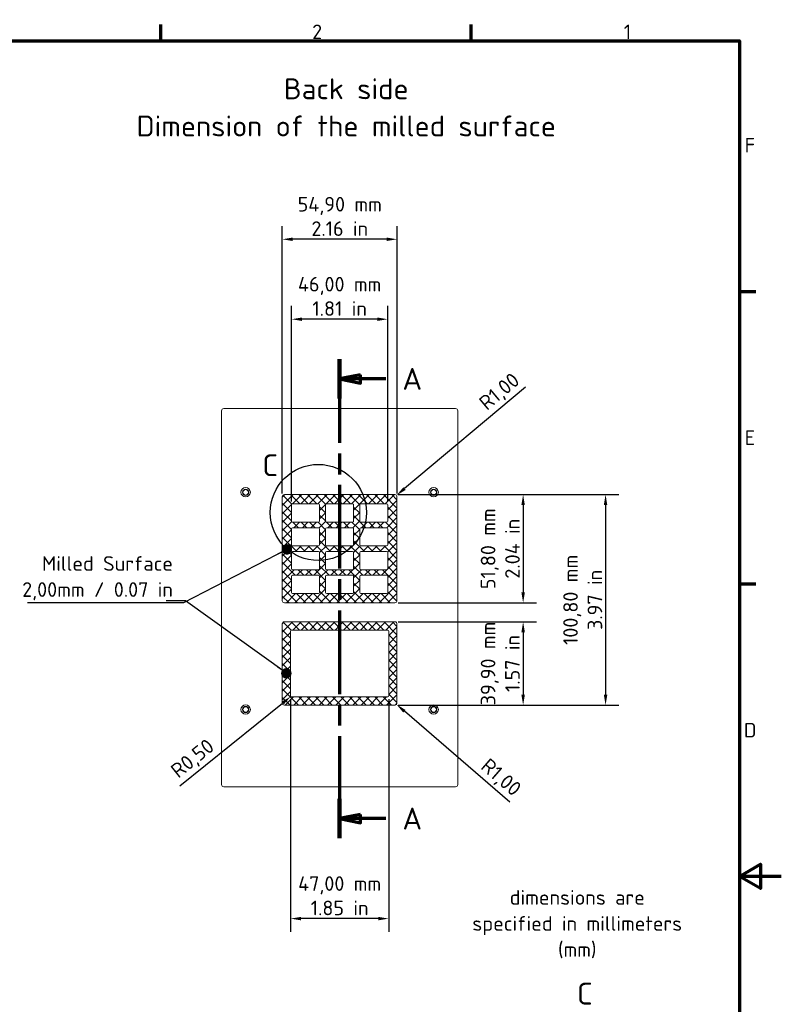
# Model space of a CAD drawing. Header units: millimetres. Extents: x 0 to 1188, y 0 to 840.
# Tile 19 of 19: x 823 to 1188, y 359 to 830. Entities that reach past the tile are written whole.
import ezdxf

# ---------------------------------------------------------------- set-up
doc = ezdxf.new("R2010")
doc.units = ezdxf.units.MM
doc.header["$LTSCALE"] = 2
doc.linetypes.add('CHAIN', pattern=[0.3543, 0.2362, -0.0295, 0.0591, -0.0295])
for name, color, linetype, lineweight in [('Bemaßung (ISO)', 7, 'Continuous', 25), ('Detailumgrenzung (ISO)', 7, 'Continuous', 25), ('Rahmen (ISO)', 7, 'Continuous', 70), ('Schnittlinie (ISO)', 7, 'CHAIN', 70), ('Schraffur (ISO)', 7, 'Continuous', 18), ('Sichtbar (ISO)', 7, 'Continuous', 50), ('Symbol (ISO)', 7, 'Continuous', 25)]:
    doc.layers.add(name, color=color, linetype=linetype, lineweight=lineweight)
doc.styles.add('Bezeichnungstext (DIN)', font='isocpeur.ttf')
doc.styles.add('Notiztext (DIN)', font='isocpeur.ttf')
doc.dimstyles.new('Standard (DIN)', dxfattribs={"dimscale": 2, "dimtxt": 3.5, "dimasz": 2.5, "dimexe": 3.175, "dimexo": 0.8, "dimgap": 0.8, "dimtad": 1, "dimrnd": 1e-08, "dimzin": 0, "dimtxsty": 'Notiztext (DIN)', "dimcen": 0.09, "dimdle": 10, "dimclrd": 256, "dimclre": 256, "dimclrt": 256, "dimadec": 0, "dimazin": 0, "dimtfac": 1, "dimtmove": 0, "dimatfit": 3, "dimfxl": 1, "dimtolj": 1, "dimtzin": 0, "dimlwd": -1, "dimlwe": -1, "dimarcsym": 0})
doc.dimstyles.new('Standard - Methode 2a (DIN)$7', dxfattribs={"dimscale": 2, "dimtxt": 3.5, "dimasz": 2.5, "dimexe": 3.175, "dimexo": 0.8, "dimgap": 0.8, "dimtad": 1, "dimtih": 1, "dimtoh": 1, "dimrnd": 1e-08, "dimtxsty": 'Notiztext (DIN)', "dimcen": 0.09, "dimdle": 10, "dimclrd": 256, "dimclre": 256, "dimclrt": 256, "dimazin": 2, "dimtfac": 1, "dimtmove": 0, "dimatfit": 3, "dimfxl": 1, "dimtolj": 1, "dimlwd": -1, "dimlwe": -1, "dimarcsym": 0})
pattern_1 = [(45, (0, 0), (-2.0205576, 2.0205576), [])]
pattern_2 = [(135, (0, 0), (-2.0205576, -2.0205576), [])]

# ---------------------------------------------------------------- blocks, each defined once
blk = doc.blocks.new('Ränder Vorgaberahmen')
at = {"layer": 'Rahmen (ISO)'}
for p, q in [((445.5, 410), (445.5, 413.9)), ((519.75, 410), (519.75, 413.9)), ((584, 350), (587.9, 350)), ((584, 280), (587.9, 280))]:
    blk.add_line(p, q, dxfattribs=at)
at = {"layer": 'Rahmen (ISO)', "flags": 128}
for points in [[(10, 10), (10, 410), (584, 410), (584, 10), (10, 10)], [(594, 210), (584, 210), (589, 212.89), (589, 207.11), (584, 210)]]:
    blk.add_lwpolyline(points, dxfattribs=at)
at = {"layer": 'Rahmen (ISO)', "char_height": 3.5, "attachment_point": 7, "style": 'Notiztext (DIN)'}
for s, insert in [('2', (481.7, 410.4)), ('1', (556.3, 410.4)), ('F', (585.23, 383.25)), ('E', (585.23, 313.25)), ('D', (585.05, 243.25))]:
    blk.add_mtext(s, dxfattribs=dict(at, insert=insert))
blk = doc.blocks.new('2DTransSchnitt0')
at = {"layer": 'Schnittlinie (ISO)', "linetype": 'CHAIN', "ltscale": 42.441395}
blk.add_line((488.28, 333.8), (488.28, 219.11), dxfattribs=at)
at = {"layer": 'Schnittlinie (ISO)', "linetype": 'Continuous', "lineweight": 140}
for p, q in [((488.28, 333.8), (488.28, 324.37)), ((488.28, 228.55), (488.28, 219.11))]:
    blk.add_line(p, q, dxfattribs=at)
at = {"layer": 'Schnittlinie (ISO)', "linetype": 'Continuous'}
for p, q in [((493.28, 330.09), (488.28, 329.09)), ((493.28, 328.09), (493.28, 330.09)), ((493.28, 329.09), (488.28, 329.09)), ((488.28, 329.09), (493.28, 328.09)), ((499.34, 329.09), (493.28, 329.09)), ((493.28, 224.83), (488.28, 223.83)), ((493.28, 222.83), (493.28, 224.83)), ((493.28, 223.83), (488.28, 223.83)), ((488.28, 223.83), (493.28, 222.83)), ((499.34, 223.83), (493.28, 223.83))]:
    blk.add_line(p, q, dxfattribs=at)
at = {"layer": 'Schnittlinie (ISO)', "linetype": 'Continuous', "flags": 128}
for points in [[(493.28, 330.09), (488.28, 329.09), (493.28, 328.09), (493.28, 330.09)], [(493.28, 224.83), (488.28, 223.83), (493.28, 222.83), (493.28, 224.83)]]:
    blk.add_lwpolyline(points, dxfattribs=at)
at = {"layer": 'Schnittlinie (ISO)'}
for points in [[(493.28, 330.09), (488.28, 329.09), (493.28, 328.09), (493.28, 330.09)], [(493.28, 224.83), (488.28, 223.83), (493.28, 222.83), (493.28, 224.83)]]:
    blk.add_solid(points, dxfattribs=at)
at = {"layer": 'Schnittlinie (ISO)', "char_height": 5.25, "attachment_point": 7, "style": 'Bezeichnungstext (DIN)'}
for insert in [(503.3, 326.46), (503.3, 221.2)]:
    blk.add_mtext('A', dxfattribs=dict(at, insert=insert))
blk = doc.blocks.new('*D15')
at = {"layer": 'Bemaßung (ISO)', "transparency": 16777216}
for p, q in [((949.12, 603.37), (949.12, 731.34)), ((1004.02, 603.37), (1004.02, 731.34)), ((999.02, 724.99), (954.12, 724.99))]:
    blk.add_line(p, q, dxfattribs=at)
for points in [[(954.12, 725.82), (954.12, 724.15), (949.12, 724.99)], [(999.02, 725.82), (999.02, 724.15), (1004.02, 724.99)]]:
    blk.add_solid(points, dxfattribs=at)
at = {"layer": 'Defpoints', "color": 0, "transparency": 16777216}
for p in [(949.12, 724.99), (949.12, 601.77), (1004.02, 601.77)]:
    blk.add_point(p, dxfattribs=at)
at = {"layer": 'Bemaßung (ISO)', "transparency": 16777216, "insert": (976.62, 745.26), "char_height": 7, "attachment_point": 2, "style": 'Notiztext (DIN)'}
blk.add_mtext('\\A1;\\fISOCPEUR|b0|i0;{\\H7.0000;54,90 mm\\P}\\fISOCPEUR|b0|i0;{\\H7.0000;2.16 in}', dxfattribs=at)
blk = doc.blocks.new('*D16')
at = {"layer": 'Bemaßung (ISO)', "transparency": 16777216}
for p, q in [((953.57, 599.42), (953.57, 693.07)), ((999.57, 599.42), (999.57, 693.07)), ((994.57, 686.72), (958.57, 686.72))]:
    blk.add_line(p, q, dxfattribs=at)
for points in [[(958.57, 687.56), (958.57, 685.89), (953.57, 686.72)], [(994.57, 687.56), (994.57, 685.89), (999.57, 686.72)]]:
    blk.add_solid(points, dxfattribs=at)
at = {"layer": 'Defpoints', "color": 0, "transparency": 16777216}
for p in [(953.57, 686.72), (953.57, 597.82), (999.57, 597.82)]:
    blk.add_point(p, dxfattribs=at)
at = {"layer": 'Bemaßung (ISO)', "transparency": 16777216, "insert": (976.57, 706.99), "char_height": 7, "attachment_point": 2, "style": 'Notiztext (DIN)'}
blk.add_mtext('\\A1;\\fISOCPEUR|b0|i0;{\\H7.0000;46,00 mm\\P}\\fISOCPEUR|b0|i0;{\\H7.0000;1.81 in}', dxfattribs=at)
blk = doc.blocks.new('*D17')
at = {"layer": 'Bemaßung (ISO)', "transparency": 16777216}
for p, q in [((953.07, 504.82), (953.07, 393.44)), ((1000.07, 504.82), (1000.07, 393.44)), ((995.07, 399.79), (958.07, 399.79))]:
    blk.add_line(p, q, dxfattribs=at)
for points in [[(958.07, 400.62), (958.07, 398.96), (953.07, 399.79)], [(995.07, 400.62), (995.07, 398.96), (1000.07, 399.79)]]:
    blk.add_solid(points, dxfattribs=at)
at = {"layer": 'Defpoints', "color": 0, "transparency": 16777216}
for p in [(953.07, 506.42), (1000.07, 506.42), (953.07, 399.79)]:
    blk.add_point(p, dxfattribs=at)
at = {"layer": 'Bemaßung (ISO)', "transparency": 16777216, "insert": (976.57, 420.06), "char_height": 7, "attachment_point": 2, "style": 'Notiztext (DIN)'}
blk.add_mtext('\\A1;\\fISOCPEUR|b0|i0;{\\H7.0000;47,00 mm\\P}\\fISOCPEUR|b0|i0;{\\H7.0000;1.85 in}', dxfattribs=at)
blk = doc.blocks.new('*D18')
at = {"layer": 'Bemaßung (ISO)', "transparency": 16777216}
for p, q in [((1004.62, 602.77), (1110.22, 602.77)), ((1103.87, 597.77), (1103.87, 506.97)), ((1004.62, 501.97), (1110.22, 501.97))]:
    blk.add_line(p, q, dxfattribs=at)
for points in [[(1103.04, 597.77), (1104.7, 597.77), (1103.87, 602.77)], [(1103.04, 506.97), (1104.7, 506.97), (1103.87, 501.97)]]:
    blk.add_solid(points, dxfattribs=at)
at = {"layer": 'Defpoints', "color": 0, "transparency": 16777216}
for p in [(1003.02, 602.77), (1003.02, 501.97), (1103.87, 501.97)]:
    blk.add_point(p, dxfattribs=at)
at = {"layer": 'Bemaßung (ISO)', "transparency": 16777216, "insert": (1083.6, 552.37), "char_height": 7, "attachment_point": 2, "rotation": 90, "style": 'Notiztext (DIN)'}
blk.add_mtext('\\A1;\\fISOCPEUR|b0|i0;{\\H7.0000;100,80 mm\\P}\\fISOCPEUR|b0|i0;{\\H7.0000;3.97 in}', dxfattribs=at)
blk = doc.blocks.new('*D19')
at = {"layer": 'Bemaßung (ISO)', "transparency": 16777216}
for p, q in [((1004.62, 602.77), (1070.75, 602.77)), ((1064.4, 597.77), (1064.4, 555.97)), ((1004.62, 550.97), (1070.75, 550.97))]:
    blk.add_line(p, q, dxfattribs=at)
for points in [[(1063.56, 597.77), (1065.23, 597.77), (1064.4, 602.77)], [(1063.56, 555.97), (1065.23, 555.97), (1064.4, 550.97)]]:
    blk.add_solid(points, dxfattribs=at)
at = {"layer": 'Defpoints', "color": 0, "transparency": 16777216}
for p in [(1003.02, 602.77), (1003.02, 550.97), (1064.4, 550.97)]:
    blk.add_point(p, dxfattribs=at)
at = {"layer": 'Bemaßung (ISO)', "transparency": 16777216, "insert": (1044.12, 576.87), "char_height": 7, "attachment_point": 2, "rotation": 90, "style": 'Notiztext (DIN)'}
blk.add_mtext('\\A1;\\fISOCPEUR|b0|i0;{\\H7.0000;51,80 mm\\P}\\fISOCPEUR|b0|i0;{\\H7.0000;2.04 in}', dxfattribs=at)
blk = doc.blocks.new('*D20')
at = {"layer": 'Bemaßung (ISO)', "transparency": 16777216}
for p, q in [((1004.62, 541.87), (1070.75, 541.87)), ((1064.4, 536.87), (1064.4, 506.97)), ((1004.62, 501.97), (1070.75, 501.97))]:
    blk.add_line(p, q, dxfattribs=at)
for points in [[(1063.56, 536.87), (1065.23, 536.87), (1064.4, 541.87)], [(1063.56, 506.97), (1065.23, 506.97), (1064.4, 501.97)]]:
    blk.add_solid(points, dxfattribs=at)
at = {"layer": 'Defpoints', "color": 0, "transparency": 16777216}
for p in [(1003.02, 541.87), (1003.02, 501.97), (1064.4, 501.97)]:
    blk.add_point(p, dxfattribs=at)
at = {"layer": 'Bemaßung (ISO)', "transparency": 16777216, "insert": (1044.12, 521.92), "char_height": 7, "attachment_point": 2, "rotation": 90, "style": 'Notiztext (DIN)'}
blk.add_mtext('\\A1;\\fISOCPEUR|b0|i0;{\\H7.0000;39,90 mm\\P}\\fISOCPEUR|b0|i0;{\\H7.0000;1.57 in}', dxfattribs=at)
blk = doc.blocks.new('*D22')
at = {"layer": 'Bemaßung (ISO)', "transparency": 16777216}
blk.add_line((899.98, 463.32), (949.28, 502.98), dxfattribs=at)
blk.add_solid([(948.76, 503.63), (949.8, 502.33), (953.18, 506.11)], dxfattribs=at)
at = {"layer": 'Defpoints', "color": 0, "transparency": 16777216}
for p in [(953.18, 506.11), (953.57, 506.42)]:
    blk.add_point(p, dxfattribs=at)
at = {"layer": 'Bemaßung (ISO)', "transparency": 16777216, "insert": (894.96, 472.11), "char_height": 7, "attachment_point": 1, "rotation": 38.8128, "style": 'Notiztext (DIN)'}
blk.add_mtext('\\A1;R0,50', dxfattribs=at)
blk = doc.blocks.new('*D23')
at = {"layer": 'Bemaßung (ISO)', "transparency": 16777216}
blk.add_line((1057.96, 455.48), (1007.56, 499.05), dxfattribs=at)
blk.add_solid([(1008.1, 499.68), (1007.01, 498.42), (1003.77, 502.32)], dxfattribs=at)
at = {"layer": 'Defpoints', "color": 0, "transparency": 16777216}
for p in [(1003.02, 502.97), (1003.77, 502.32)]:
    blk.add_point(p, dxfattribs=at)
at = {"layer": 'Bemaßung (ISO)', "transparency": 16777216, "insert": (1048.19, 477.14), "char_height": 7, "attachment_point": 1, "rotation": 319.1542, "style": 'Notiztext (DIN)'}
blk.add_mtext('\\A1;R1,00', dxfattribs=at)
blk = doc.blocks.new('*D24')
at = {"layer": 'Bemaßung (ISO)', "transparency": 16777216}
blk.add_line((1065.49, 654.24), (1007.61, 605.63), dxfattribs=at)
blk.add_solid([(1007.08, 606.27), (1008.15, 604.99), (1003.78, 602.42)], dxfattribs=at)
at = {"layer": 'Defpoints', "color": 0, "transparency": 16777216}
for p in [(1003.02, 601.77), (1003.78, 602.42)]:
    blk.add_point(p, dxfattribs=at)
at = {"layer": 'Bemaßung (ISO)', "transparency": 16777216, "insert": (1042.56, 648.04), "char_height": 7, "attachment_point": 1, "rotation": 40.0245, "style": 'Notiztext (DIN)'}
blk.add_mtext('\\A1;R1,00', dxfattribs=at)
blk = doc.blocks.new('2DDetail1')
at = {"layer": 'Detailumgrenzung (ISO)'}
blk.add_circle((483.17, 297.11), 11.5, dxfattribs=at)
at = {"layer": 'Detailumgrenzung (ISO)', "insert": (469.77, 305.79), "char_height": 5.25, "attachment_point": 7, "style": 'Bezeichnungstext (DIN)'}
blk.add_mtext('C', dxfattribs=at)

msp = doc.modelspace()

# ---------------------------------------------------------------- hatches: boundary and pattern name
at = {"layer": 'Schraffur (ISO)'}
h = msp.add_hatch(dxfattribs=at)
h.set_pattern_fill('ANSI31', color=256, scale=22.86, style=0, double=1)
h.set_pattern_definition(pattern_1)
edge = h.paths.add_edge_path(flags=0)
edge.add_arc((970.3675, 586.4243), 0.5, 90, 180)
edge.add_line((969.8675, 586.4243), (969.8675, 578.7243))
edge.add_arc((970.3675, 578.7243), 0.5, 180, 270)
edge.add_line((970.3675, 578.2243), (982.7675, 578.2243))
edge.add_arc((982.7675, 578.7243), 0.5, 270, 360)
edge.add_line((983.2675, 578.7243), (983.2675, 586.4243))
edge.add_arc((982.7675, 586.4243), 0.5, 0, 90)
edge.add_line((982.7675, 586.9243), (970.3675, 586.9243))
edge = h.paths.add_edge_path(flags=0)
edge.add_line((986.1675, 578.7243), (986.1675, 586.4243))
edge.add_arc((986.6675, 586.4243), 0.5, 90, 180, ccw=False)
edge.add_line((986.6675, 586.9243), (999.0675, 586.9243))
edge.add_arc((999.0675, 586.4243), 0.5, 0, 90, ccw=False)
edge.add_line((999.5675, 586.4243), (999.5675, 578.7243))
edge.add_arc((999.0675, 578.7243), 0.5, -90, 0, ccw=False)
edge.add_line((999.0675, 578.2243), (986.6675, 578.2243))
edge.add_arc((986.6675, 578.7243), 0.5, 180, 270, ccw=False)
edge = h.paths.add_edge_path(flags=0)
edge.add_arc((999.0675, 597.8243), 0.5, 0, 90)
edge.add_line((999.0675, 598.3243), (986.6675, 598.3243))
edge.add_arc((986.6675, 597.8243), 0.5, 90, 180)
edge.add_line((986.1675, 597.8243), (986.1675, 590.1243))
edge.add_arc((986.6675, 590.1243), 0.5, 180, 270)
edge.add_line((986.6675, 589.6243), (999.0675, 589.6243))
edge.add_arc((999.0675, 590.1243), 0.5, 270, 360)
edge.add_line((999.5675, 590.1243), (999.5675, 597.8243))
edge = h.paths.add_edge_path(flags=0)
edge.add_arc((966.4675, 586.4243), 0.5, 0, 90)
edge.add_line((966.4675, 586.9243), (954.0675, 586.9243))
edge.add_arc((954.0675, 586.4243), 0.5, 90, 180)
edge.add_line((953.5675, 586.4243), (953.5675, 578.7243))
edge.add_arc((954.0675, 578.7243), 0.5, 180, 270)
edge.add_line((954.0675, 578.2243), (966.4675, 578.2243))
edge.add_arc((966.4675, 578.7243), 0.5, 270, 360)
edge.add_line((966.9675, 578.7243), (966.9675, 586.4243))
edge = h.paths.add_edge_path(flags=0)
edge.add_arc((982.7675, 555.9243), 0.5, 270, 360)
edge.add_line((983.2675, 555.9243), (983.2675, 563.6243))
edge.add_arc((982.7675, 563.6243), 0.5, 0, 90)
edge.add_line((982.7675, 564.1243), (970.3675, 564.1243))
edge.add_arc((970.3675, 563.6243), 0.5, 90, 180)
edge.add_line((969.8675, 563.6243), (969.8675, 555.9243))
edge.add_arc((970.3675, 555.9243), 0.5, 180, 270)
edge.add_line((970.3675, 555.4243), (982.7675, 555.4243))
edge = h.paths.add_edge_path(flags=0)
edge.add_line((986.1675, 567.3243), (986.1675, 575.0243))
edge.add_arc((986.6675, 575.0243), 0.5, 90, 180, ccw=False)
edge.add_line((986.6675, 575.5243), (999.0675, 575.5243))
edge.add_arc((999.0675, 575.0243), 0.5, 0, 90, ccw=False)
edge.add_line((999.5675, 575.0243), (999.5675, 567.3243))
edge.add_arc((999.0675, 567.3243), 0.5, -90, 0, ccw=False)
edge.add_line((999.0675, 566.8243), (986.6675, 566.8243))
edge.add_arc((986.6675, 567.3243), 0.5, 180, 270, ccw=False)
edge = h.paths.add_edge_path(flags=0)
edge.add_line((966.4675, 555.4243), (954.0675, 555.4243))
edge.add_arc((954.0675, 555.9243), 0.5, 180, 270, ccw=False)
edge.add_line((953.5675, 555.9243), (953.5675, 563.6243))
edge.add_arc((954.0675, 563.6243), 0.5, 90, 180, ccw=False)
edge.add_line((954.0675, 564.1243), (966.4675, 564.1243))
edge.add_arc((966.4675, 563.6243), 0.5, 0, 90, ccw=False)
edge.add_line((966.9675, 563.6243), (966.9675, 555.9243))
edge.add_arc((966.4675, 555.9243), 0.5, -90, 0, ccw=False)
edge = h.paths.add_edge_path(flags=0)
edge.add_arc((966.4675, 590.1243), 0.5, 270, 360)
edge.add_line((966.9675, 590.1243), (966.9675, 597.8243))
edge.add_arc((966.4675, 597.8243), 0.5, 0, 90)
edge.add_line((966.4675, 598.3243), (954.0675, 598.3243))
edge.add_arc((954.0675, 597.8243), 0.5, 90, 180)
edge.add_line((953.5675, 597.8243), (953.5675, 590.1243))
edge.add_arc((954.0675, 590.1243), 0.5, 180, 270)
edge.add_line((954.0675, 589.6243), (966.4675, 589.6243))
edge = h.paths.add_edge_path(flags=0)
edge.add_line((999.5675, 563.6243), (999.5675, 555.9243))
edge.add_arc((999.0675, 555.9243), 0.5, -90, 0, ccw=False)
edge.add_line((999.0675, 555.4243), (986.6675, 555.4243))
edge.add_arc((986.6675, 555.9243), 0.5, 180, 270, ccw=False)
edge.add_line((986.1675, 555.9243), (986.1675, 563.6243))
edge.add_arc((986.6675, 563.6243), 0.5, 90, 180, ccw=False)
edge.add_line((986.6675, 564.1243), (999.0675, 564.1243))
edge.add_arc((999.0675, 563.6243), 0.5, 0, 90, ccw=False)
edge = h.paths.add_edge_path(flags=0)
edge.add_line((970.3675, 575.5243), (982.7675, 575.5243))
edge.add_arc((982.7675, 575.0243), 0.5, 0, 90, ccw=False)
edge.add_line((983.2675, 575.0243), (983.2675, 567.3243))
edge.add_arc((982.7675, 567.3243), 0.5, -90, 0, ccw=False)
edge.add_line((982.7675, 566.8243), (970.3675, 566.8243))
edge.add_arc((970.3675, 567.3243), 0.5, 180, 270, ccw=False)
edge.add_line((969.8675, 567.3243), (969.8675, 575.0243))
edge.add_arc((970.3675, 575.0243), 0.5, 90, 180, ccw=False)
edge = h.paths.add_edge_path(flags=0)
edge.add_line((954.0675, 575.5243), (966.4675, 575.5243))
edge.add_arc((966.4675, 575.0243), 0.5, 0, 90, ccw=False)
edge.add_line((966.9675, 575.0243), (966.9675, 567.3243))
edge.add_arc((966.4675, 567.3243), 0.5, -90, 0, ccw=False)
edge.add_line((966.4675, 566.8243), (954.0675, 566.8243))
edge.add_arc((954.0675, 567.3243), 0.5, 180, 270, ccw=False)
edge.add_line((953.5675, 567.3243), (953.5675, 575.0243))
edge.add_arc((954.0675, 575.0243), 0.5, 90, 180, ccw=False)
edge = h.paths.add_edge_path(flags=0)
edge.add_line((983.2675, 597.8243), (983.2675, 590.1243))
edge.add_arc((982.7675, 590.1243), 0.5, -90, 0, ccw=False)
edge.add_line((982.7675, 589.6243), (970.3675, 589.6243))
edge.add_arc((970.3675, 590.1243), 0.5, 180, 270, ccw=False)
edge.add_line((969.8675, 590.1243), (969.8675, 597.8243))
edge.add_arc((970.3675, 597.8243), 0.5, 90, 180, ccw=False)
edge.add_line((970.3675, 598.3243), (982.7675, 598.3243))
edge.add_arc((982.7675, 597.8243), 0.5, 0, 90, ccw=False)
edge = h.paths.add_edge_path()
edge.add_arc((950.1175, 601.7743), 1, 90, 180)
edge.add_line((949.1175, 601.7743), (949.1175, 551.9743))
edge.add_arc((950.1175, 551.9743), 1, 180, 270)
edge.add_line((950.1175, 550.9743), (1003.0175, 550.9743))
edge.add_arc((1003.0175, 551.9743), 1, 270, 360)
edge.add_line((1004.0175, 551.9743), (1004.0175, 601.7743))
edge.add_arc((1003.0175, 601.7743), 1, 0, 90)
edge.add_line((1003.0175, 602.7743), (950.1175, 602.7743))
h = msp.add_hatch(dxfattribs=at)
h.set_pattern_fill('ANSI31', color=256, scale=22.86, angle=90, style=0, double=1)
h.set_pattern_definition(pattern_2)
edge = h.paths.add_edge_path(flags=0)
edge.add_arc((970.3675, 586.4243), 0.5, 90, 180)
edge.add_line((969.8675, 586.4243), (969.8675, 578.7243))
edge.add_arc((970.3675, 578.7243), 0.5, 180, 270)
edge.add_line((970.3675, 578.2243), (982.7675, 578.2243))
edge.add_arc((982.7675, 578.7243), 0.5, 270, 360)
edge.add_line((983.2675, 578.7243), (983.2675, 586.4243))
edge.add_arc((982.7675, 586.4243), 0.5, 0, 90)
edge.add_line((982.7675, 586.9243), (970.3675, 586.9243))
edge = h.paths.add_edge_path(flags=0)
edge.add_line((986.1675, 578.7243), (986.1675, 586.4243))
edge.add_arc((986.6675, 586.4243), 0.5, 90, 180, ccw=False)
edge.add_line((986.6675, 586.9243), (999.0675, 586.9243))
edge.add_arc((999.0675, 586.4243), 0.5, 0, 90, ccw=False)
edge.add_line((999.5675, 586.4243), (999.5675, 578.7243))
edge.add_arc((999.0675, 578.7243), 0.5, -90, 0, ccw=False)
edge.add_line((999.0675, 578.2243), (986.6675, 578.2243))
edge.add_arc((986.6675, 578.7243), 0.5, 180, 270, ccw=False)
edge = h.paths.add_edge_path(flags=0)
edge.add_arc((999.0675, 597.8243), 0.5, 0, 90)
edge.add_line((999.0675, 598.3243), (986.6675, 598.3243))
edge.add_arc((986.6675, 597.8243), 0.5, 90, 180)
edge.add_line((986.1675, 597.8243), (986.1675, 590.1243))
edge.add_arc((986.6675, 590.1243), 0.5, 180, 270)
edge.add_line((986.6675, 589.6243), (999.0675, 589.6243))
edge.add_arc((999.0675, 590.1243), 0.5, 270, 360)
edge.add_line((999.5675, 590.1243), (999.5675, 597.8243))
edge = h.paths.add_edge_path(flags=0)
edge.add_arc((966.4675, 586.4243), 0.5, 0, 90)
edge.add_line((966.4675, 586.9243), (954.0675, 586.9243))
edge.add_arc((954.0675, 586.4243), 0.5, 90, 180)
edge.add_line((953.5675, 586.4243), (953.5675, 578.7243))
edge.add_arc((954.0675, 578.7243), 0.5, 180, 270)
edge.add_line((954.0675, 578.2243), (966.4675, 578.2243))
edge.add_arc((966.4675, 578.7243), 0.5, 270, 360)
edge.add_line((966.9675, 578.7243), (966.9675, 586.4243))
edge = h.paths.add_edge_path(flags=0)
edge.add_arc((982.7675, 555.9243), 0.5, 270, 360)
edge.add_line((983.2675, 555.9243), (983.2675, 563.6243))
edge.add_arc((982.7675, 563.6243), 0.5, 0, 90)
edge.add_line((982.7675, 564.1243), (970.3675, 564.1243))
edge.add_arc((970.3675, 563.6243), 0.5, 90, 180)
edge.add_line((969.8675, 563.6243), (969.8675, 555.9243))
edge.add_arc((970.3675, 555.9243), 0.5, 180, 270)
edge.add_line((970.3675, 555.4243), (982.7675, 555.4243))
edge = h.paths.add_edge_path(flags=0)
edge.add_line((986.1675, 567.3243), (986.1675, 575.0243))
edge.add_arc((986.6675, 575.0243), 0.5, 90, 180, ccw=False)
edge.add_line((986.6675, 575.5243), (999.0675, 575.5243))
edge.add_arc((999.0675, 575.0243), 0.5, 0, 90, ccw=False)
edge.add_line((999.5675, 575.0243), (999.5675, 567.3243))
edge.add_arc((999.0675, 567.3243), 0.5, -90, 0, ccw=False)
edge.add_line((999.0675, 566.8243), (986.6675, 566.8243))
edge.add_arc((986.6675, 567.3243), 0.5, 180, 270, ccw=False)
edge = h.paths.add_edge_path(flags=0)
edge.add_line((966.4675, 555.4243), (954.0675, 555.4243))
edge.add_arc((954.0675, 555.9243), 0.5, 180, 270, ccw=False)
edge.add_line((953.5675, 555.9243), (953.5675, 563.6243))
edge.add_arc((954.0675, 563.6243), 0.5, 90, 180, ccw=False)
edge.add_line((954.0675, 564.1243), (966.4675, 564.1243))
edge.add_arc((966.4675, 563.6243), 0.5, 0, 90, ccw=False)
edge.add_line((966.9675, 563.6243), (966.9675, 555.9243))
edge.add_arc((966.4675, 555.9243), 0.5, -90, 0, ccw=False)
edge = h.paths.add_edge_path(flags=0)
edge.add_arc((966.4675, 590.1243), 0.5, 270, 360)
edge.add_line((966.9675, 590.1243), (966.9675, 597.8243))
edge.add_arc((966.4675, 597.8243), 0.5, 0, 90)
edge.add_line((966.4675, 598.3243), (954.0675, 598.3243))
edge.add_arc((954.0675, 597.8243), 0.5, 90, 180)
edge.add_line((953.5675, 597.8243), (953.5675, 590.1243))
edge.add_arc((954.0675, 590.1243), 0.5, 180, 270)
edge.add_line((954.0675, 589.6243), (966.4675, 589.6243))
edge = h.paths.add_edge_path(flags=0)
edge.add_line((999.5675, 563.6243), (999.5675, 555.9243))
edge.add_arc((999.0675, 555.9243), 0.5, -90, 0, ccw=False)
edge.add_line((999.0675, 555.4243), (986.6675, 555.4243))
edge.add_arc((986.6675, 555.9243), 0.5, 180, 270, ccw=False)
edge.add_line((986.1675, 555.9243), (986.1675, 563.6243))
edge.add_arc((986.6675, 563.6243), 0.5, 90, 180, ccw=False)
edge.add_line((986.6675, 564.1243), (999.0675, 564.1243))
edge.add_arc((999.0675, 563.6243), 0.5, 0, 90, ccw=False)
edge = h.paths.add_edge_path(flags=0)
edge.add_line((970.3675, 575.5243), (982.7675, 575.5243))
edge.add_arc((982.7675, 575.0243), 0.5, 0, 90, ccw=False)
edge.add_line((983.2675, 575.0243), (983.2675, 567.3243))
edge.add_arc((982.7675, 567.3243), 0.5, -90, 0, ccw=False)
edge.add_line((982.7675, 566.8243), (970.3675, 566.8243))
edge.add_arc((970.3675, 567.3243), 0.5, 180, 270, ccw=False)
edge.add_line((969.8675, 567.3243), (969.8675, 575.0243))
edge.add_arc((970.3675, 575.0243), 0.5, 90, 180, ccw=False)
edge = h.paths.add_edge_path(flags=0)
edge.add_line((954.0675, 575.5243), (966.4675, 575.5243))
edge.add_arc((966.4675, 575.0243), 0.5, 0, 90, ccw=False)
edge.add_line((966.9675, 575.0243), (966.9675, 567.3243))
edge.add_arc((966.4675, 567.3243), 0.5, -90, 0, ccw=False)
edge.add_line((966.4675, 566.8243), (954.0675, 566.8243))
edge.add_arc((954.0675, 567.3243), 0.5, 180, 270, ccw=False)
edge.add_line((953.5675, 567.3243), (953.5675, 575.0243))
edge.add_arc((954.0675, 575.0243), 0.5, 90, 180, ccw=False)
edge = h.paths.add_edge_path(flags=0)
edge.add_line((983.2675, 597.8243), (983.2675, 590.1243))
edge.add_arc((982.7675, 590.1243), 0.5, -90, 0, ccw=False)
edge.add_line((982.7675, 589.6243), (970.3675, 589.6243))
edge.add_arc((970.3675, 590.1243), 0.5, 180, 270, ccw=False)
edge.add_line((969.8675, 590.1243), (969.8675, 597.8243))
edge.add_arc((970.3675, 597.8243), 0.5, 90, 180, ccw=False)
edge.add_line((970.3675, 598.3243), (982.7675, 598.3243))
edge.add_arc((982.7675, 597.8243), 0.5, 0, 90, ccw=False)
edge = h.paths.add_edge_path()
edge.add_arc((950.1175, 601.7743), 1, 90, 180)
edge.add_line((949.1175, 601.7743), (949.1175, 551.9743))
edge.add_arc((950.1175, 551.9743), 1, 180, 270)
edge.add_line((950.1175, 550.9743), (1003.0175, 550.9743))
edge.add_arc((1003.0175, 551.9743), 1, 270, 360)
edge.add_line((1004.0175, 551.9743), (1004.0175, 601.7743))
edge.add_arc((1003.0175, 601.7743), 1, 0, 90)
edge.add_line((1003.0175, 602.7743), (950.1175, 602.7743))
h = msp.add_hatch(dxfattribs=at)
h.set_pattern_fill('ANSI31', color=256, scale=22.86, style=0, double=1)
h.set_pattern_definition(pattern_1)
edge = h.paths.add_edge_path(flags=0)
edge.add_line((1000.0675, 506.4243), (1000.0675, 537.4243))
edge.add_arc((999.5675, 537.4243), 0.5, 0, 90)
edge.add_line((999.5675, 537.9243), (953.5675, 537.9243))
edge.add_arc((953.5675, 537.4243), 0.5, 90, 180)
edge.add_line((953.0675, 537.4243), (953.0675, 506.4243))
edge.add_arc((953.5675, 506.4243), 0.5, 180, 270)
edge.add_line((953.5675, 505.9243), (999.5675, 505.9243))
edge.add_arc((999.5675, 506.4243), 0.5, 270, 360)
edge = h.paths.add_edge_path()
edge.add_arc((1003.0175, 540.8743), 1, 0, 90)
edge.add_line((1003.0175, 541.8743), (950.1175, 541.8743))
edge.add_arc((950.1175, 540.8743), 1, 90, 180)
edge.add_line((949.1175, 540.8743), (949.1175, 502.9743))
edge.add_arc((950.1175, 502.9743), 1, 180, 270)
edge.add_line((950.1175, 501.9743), (1003.0175, 501.9743))
edge.add_arc((1003.0175, 502.9743), 1, 270, 360)
edge.add_line((1004.0175, 502.9743), (1004.0175, 540.8743))
h = msp.add_hatch(dxfattribs=at)
h.set_pattern_fill('ANSI31', color=256, scale=22.86, angle=90, style=0, double=1)
h.set_pattern_definition(pattern_2)
edge = h.paths.add_edge_path(flags=0)
edge.add_line((1000.0675, 506.4243), (1000.0675, 537.4243))
edge.add_arc((999.5675, 537.4243), 0.5, 0, 90)
edge.add_line((999.5675, 537.9243), (953.5675, 537.9243))
edge.add_arc((953.5675, 537.4243), 0.5, 90, 180)
edge.add_line((953.0675, 537.4243), (953.0675, 506.4243))
edge.add_arc((953.5675, 506.4243), 0.5, 180, 270)
edge.add_line((953.5675, 505.9243), (999.5675, 505.9243))
edge.add_arc((999.5675, 506.4243), 0.5, 270, 360)
edge = h.paths.add_edge_path()
edge.add_arc((1003.0175, 540.8743), 1, 0, 90)
edge.add_line((1003.0175, 541.8743), (950.1175, 541.8743))
edge.add_arc((950.1175, 540.8743), 1, 90, 180)
edge.add_line((949.1175, 540.8743), (949.1175, 502.9743))
edge.add_arc((950.1175, 502.9743), 1, 180, 270)
edge.add_line((950.1175, 501.9743), (1003.0175, 501.9743))
edge.add_arc((1003.0175, 502.9743), 1, 270, 360)
edge.add_line((1004.0175, 502.9743), (1004.0175, 540.8743))

# ---------------------------------------------------------------- linework, layer by layer
at = {"layer": 'Sichtbar (ISO)', "lineweight": 5}
for p, q in [((920.0696, 642.9243), (920.0696, 463.9243)), ((1032.0696, 643.9243), (921.0696, 643.9243)), ((1033.0696, 463.9243), (1033.0696, 642.9243)), ((921.0696, 462.9243), (1032.0696, 462.9243))]:
    msp.add_line(p, q, dxfattribs=at)
at = {"layer": 'Sichtbar (ISO)', "lineweight": 9}
for p, q in [((949.1175, 551.9743), (949.1175, 601.7743)), ((950.1175, 602.7743), (1003.0175, 602.7743)), ((1004.0175, 601.7743), (1004.0175, 551.9743)), ((953.5675, 597.8243), (953.5675, 590.1243)), ((966.4675, 598.3243), (954.0675, 598.3243)), ((966.9675, 590.1243), (966.9675, 597.8243)), ((969.8675, 597.8243), (969.8675, 590.1243)), ((982.7675, 598.3243), (970.3675, 598.3243)), ((983.2675, 590.1243), (983.2675, 597.8243)), ((986.1675, 597.8243), (986.1675, 590.1243)), ((999.0675, 598.3243), (986.6675, 598.3243)), ((999.5675, 590.1243), (999.5675, 597.8243)), ((954.0675, 589.6243), (966.4675, 589.6243)), ((970.3675, 589.6243), (982.7675, 589.6243)), ((986.6675, 589.6243), (999.0675, 589.6243)), ((953.5675, 586.4243), (953.5675, 578.7243)), ((966.4675, 586.9243), (954.0675, 586.9243)), ((966.9675, 578.7243), (966.9675, 586.4243)), ((969.8675, 586.4243), (969.8675, 578.7243)), ((982.7675, 586.9243), (970.3675, 586.9243)), ((983.2675, 578.7243), (983.2675, 586.4243)), ((986.1675, 586.4243), (986.1675, 578.7243)), ((999.0675, 586.9243), (986.6675, 586.9243)), ((999.5675, 578.7243), (999.5675, 586.4243)), ((954.0675, 578.2243), (966.4675, 578.2243)), ((966.4675, 575.5243), (954.0675, 575.5243)), ((970.3675, 578.2243), (982.7675, 578.2243)), ((982.7675, 575.5243), (970.3675, 575.5243)), ((986.6675, 578.2243), (999.0675, 578.2243)), ((999.0675, 575.5243), (986.6675, 575.5243)), ((953.5675, 575.0243), (953.5675, 567.3243)), ((966.9675, 567.3243), (966.9675, 575.0243)), ((969.8675, 575.0243), (969.8675, 567.3243)), ((983.2675, 567.3243), (983.2675, 575.0243)), ((986.1675, 575.0243), (986.1675, 567.3243)), ((999.5675, 567.3243), (999.5675, 575.0243)), ((954.0675, 566.8243), (966.4675, 566.8243)), ((970.3675, 566.8243), (982.7675, 566.8243)), ((986.6675, 566.8243), (999.0675, 566.8243)), ((953.5675, 563.6243), (953.5675, 555.9243)), ((966.4675, 564.1243), (954.0675, 564.1243)), ((966.9675, 555.9243), (966.9675, 563.6243)), ((969.8675, 563.6243), (969.8675, 555.9243)), ((982.7675, 564.1243), (970.3675, 564.1243)), ((983.2675, 555.9243), (983.2675, 563.6243)), ((986.1675, 563.6243), (986.1675, 555.9243)), ((999.0675, 564.1243), (986.6675, 564.1243)), ((999.5675, 555.9243), (999.5675, 563.6243)), ((954.0675, 555.4243), (966.4675, 555.4243)), ((970.3675, 555.4243), (982.7675, 555.4243)), ((986.6675, 555.4243), (999.0675, 555.4243)), ((1003.0175, 550.9743), (950.1175, 550.9743)), ((949.1175, 502.9743), (949.1175, 540.8743)), ((950.1175, 541.8743), (1003.0175, 541.8743)), ((953.0675, 537.4243), (953.0675, 506.4243)), ((999.5675, 537.9243), (953.5675, 537.9243)), ((1000.0675, 506.4243), (1000.0675, 537.4243)), ((1004.0175, 540.8743), (1004.0175, 502.9743)), ((953.5675, 505.9243), (999.5675, 505.9243)), ((1003.0175, 501.9743), (950.1175, 501.9743))]:
    msp.add_line(p, q, dxfattribs=at)
at = {"layer": 'Sichtbar (ISO)', "lineweight": 5}
for centre, radius in [((931.5675, 603.8743), 2.25), ((931.5675, 603.8743), 1.5), ((931.5675, 603.8743), 1.3), ((1021.5675, 603.8743), 2.25), ((1021.5675, 603.8743), 1.5), ((1021.5675, 603.8743), 1.3), ((931.5675, 499.8743), 2.25), ((931.5675, 499.8743), 1.5), ((931.5675, 499.8743), 1.3), ((1021.5675, 499.8743), 2.25), ((1021.5675, 499.8743), 1.5), ((1021.5675, 499.8743), 1.3)]:
    msp.add_circle(centre, radius, dxfattribs=at)
for centre, start, end in [((921.0696, 642.9243), 90, 180), ((1032.0696, 642.9243), 0, 90), ((921.0696, 463.9243), 180, 270), ((1032.0696, 463.9243), 270, 0)]:
    msp.add_arc(centre, 1, start, end, dxfattribs=at)
at = {"layer": 'Sichtbar (ISO)', "lineweight": 9}
for centre, radius, start, end in [((950.1175, 601.7743), 1, 90, 180), ((1003.0175, 601.7743), 1, 0, 90), ((954.0675, 597.8243), 0.5, 90, 180), ((966.4675, 597.8243), 0.5, 0, 90), ((970.3675, 597.8243), 0.5, 90, 180), ((982.7675, 597.8243), 0.5, 0, 90), ((986.6675, 597.8243), 0.5, 90, 180), ((999.0675, 597.8243), 0.5, 0, 90), ((954.0675, 590.1243), 0.5, 180, 270), ((966.4675, 590.1243), 0.5, 270, 0), ((970.3675, 590.1243), 0.5, 180, 270), ((982.7675, 590.1243), 0.5, 270, 0), ((986.6675, 590.1243), 0.5, 180, 270), ((999.0675, 590.1243), 0.5, 270, 0), ((954.0675, 586.4243), 0.5, 90, 180), ((966.4675, 586.4243), 0.5, 0, 90), ((970.3675, 586.4243), 0.5, 90, 180), ((982.7675, 586.4243), 0.5, 0, 90), ((986.6675, 586.4243), 0.5, 90, 180), ((999.0675, 586.4243), 0.5, 0, 90), ((954.0675, 578.7243), 0.5, 180, 270), ((954.0675, 575.0243), 0.5, 90, 180), ((966.4675, 578.7243), 0.5, 270, 0), ((966.4675, 575.0243), 0.5, 0, 90), ((970.3675, 578.7243), 0.5, 180, 270), ((970.3675, 575.0243), 0.5, 90, 180), ((982.7675, 578.7243), 0.5, 270, 0), ((982.7675, 575.0243), 0.5, 0, 90), ((986.6675, 578.7243), 0.5, 180, 270), ((986.6675, 575.0243), 0.5, 90, 180), ((999.0675, 578.7243), 0.5, 270, 0), ((999.0675, 575.0243), 0.5, 0, 90), ((954.0675, 567.3243), 0.5, 180, 270), ((966.4675, 567.3243), 0.5, 270, 0), ((970.3675, 567.3243), 0.5, 180, 270), ((982.7675, 567.3243), 0.5, 270, 0), ((986.6675, 567.3243), 0.5, 180, 270), ((999.0675, 567.3243), 0.5, 270, 0), ((954.0675, 563.6243), 0.5, 90, 180), ((966.4675, 563.6243), 0.5, 0, 90), ((970.3675, 563.6243), 0.5, 90, 180), ((982.7675, 563.6243), 0.5, 0, 90), ((986.6675, 563.6243), 0.5, 90, 180), ((999.0675, 563.6243), 0.5, 0, 90), ((950.1175, 551.9743), 1, 180, 270), ((954.0675, 555.9243), 0.5, 180, 270), ((966.4675, 555.9243), 0.5, 270, 0), ((970.3675, 555.9243), 0.5, 180, 270), ((982.7675, 555.9243), 0.5, 270, 0), ((986.6675, 555.9243), 0.5, 180, 270), ((999.0675, 555.9243), 0.5, 270, 0), ((1003.0175, 551.9743), 1, 270, 0), ((950.1175, 540.8743), 1, 90, 180), ((953.5675, 537.4243), 0.5, 90, 180), ((999.5675, 537.4243), 0.5, 0, 90), ((1003.0175, 540.8743), 1, 0, 90), ((953.5675, 506.4243), 0.5, 180, 270), ((999.5675, 506.4243), 0.5, 270, 0), ((950.1175, 502.9743), 1, 180, 270), ((1003.0175, 502.9743), 1, 270, 0)]:
    msp.add_arc(centre, radius, start, end, dxfattribs=at)

# ---------------------------------------------------------------- block references
at = {"xscale": 2, "yscale": 2, "zscale": 2}
msp.add_blockref('Ränder Vorgaberahmen', (0, 0), dxfattribs=at)
at = {"layer": 'Detailumgrenzung (ISO)', "xscale": 2, "yscale": 2, "zscale": 2}
msp.add_blockref('2DDetail1', (0, 0), dxfattribs=at)
at = {"layer": 'Schnittlinie (ISO)', "xscale": 2, "yscale": 2, "zscale": 2}
msp.add_blockref('2DTransSchnitt0', (0, 0), dxfattribs=at)

# ---------------------------------------------------------------- texts
at = {"layer": 'Symbol (ISO)', "line_spacing_factor": 1.068348, "style": 'Notiztext (DIN)'}
for s, insert, char_height, width, attachment_point in [('\\fISOCPEUR|b0|i0;{\\H10.0000;Back side\\P}\\fISOCPEUR|b0|i0;{\\H10.0000;Dimension of the milled surface}', (979.7311, 802.0266), 10, 212.370771, 2), ('\\fISOCPEUR|b0|i0;Milled Surface\\P\\fISOCPEUR|b0|i0;2,00mm / 0.07 in', (896.7514, 552.1851), 7, 71.012983, 9), ('\\fISOCPEUR|b0|i0;dimensions are\\Pspecified in millimeters\\P(mm)', (1090.3015, 413.4389), 7, 100, 2)]:
    msp.add_mtext(s, dxfattribs=dict(at, insert=insert, char_height=char_height, width=width, attachment_point=attachment_point))
at = {"layer": 'Symbol (ISO)', "insert": (1090.1712, 358.6241), "char_height": 10.5, "attachment_point": 7, "style": 'Bezeichnungstext (DIN)'}
msp.add_mtext('C', dxfattribs=at)

# ---------------------------------------------------------------- dimensions: what is measured, and where the dimension line sits
at = {"layer": 'Bemaßung (ISO)'}
for base, p1, p2, angle, text, picture, middle in [((949.1175, 724.9876), (1004.0175, 601.7743), (949.1175, 601.7743), 180, '\\fISOCPEUR|b0|i0;{\\H7.0000;<> mm\\P}\\fISOCPEUR|b0|i0;{\\H7.0000;2.16 in}', '*D15', (976.6175, 724.9876)), ((953.5675, 686.7228), (999.5675, 597.8243), (953.5675, 597.8243), 180, '\\fISOCPEUR|b0|i0;{\\H7.0000;<> mm\\P}\\fISOCPEUR|b0|i0;{\\H7.0000;1.81 in}', '*D16', (976.5675, 686.7228)), ((1103.8713, 501.9743), (1003.0175, 602.7743), (1003.0175, 501.9743), 270, '\\fISOCPEUR|b0|i0;{\\H7.0000;<> mm\\P}\\fISOCPEUR|b0|i0;{\\H7.0000;3.97 in}', '*D18', (1103.8713, 552.3743)), ((1064.3966, 550.9743), (1003.0175, 602.7743), (1003.0175, 550.9743), 270, '\\fISOCPEUR|b0|i0;{\\H7.0000;<> mm\\P}\\fISOCPEUR|b0|i0;{\\H7.0000;2.04 in}', '*D19', (1064.3966, 576.8743)), ((1064.3966, 501.9743), (1003.0175, 541.8743), (1003.0175, 501.9743), 270, '\\fISOCPEUR|b0|i0;{\\H7.0000;<> mm\\P}\\fISOCPEUR|b0|i0;{\\H7.0000;1.57 in}', '*D20', (1064.3966, 521.9243))]:
    dim = msp.add_linear_dim(base=base, p1=p1, p2=p2, angle=angle, text=text, dimstyle='Standard (DIN)', override={"dimgap": 0.8, "dimdec": 2, "dimtol": 0, "dimlim": 0, "dimtp": 0, "dimtm": 0, "dimtdec": 2, "dimtofl": 0, "dimatfit": 1, "dimtvp": -0.25}, dxfattribs=at)
    dim.commit()
    dim.dimension.update_dxf_attribs({"geometry": picture, "text_midpoint": middle, "dimtype": 160})
for center, mpoint, picture, middle in [((1003.0175, 601.7743), (1003.7832, 602.4175), '*D24', (1056.6253, 646.7958)), ((953.5675, 506.4243), (953.1779, 506.111), '*D22', (909.5424, 471.0112)), ((1003.0175, 502.9743), (1003.7739, 502.3203), '*D23', (1049.1997, 463.0464))]:
    dim = msp.add_radius_dim(center=center, mpoint=mpoint, dimstyle='Standard (DIN)', override={"dimgap": 0.8, "dimdec": 2, "dimlfac": 1, "dimcen": 0, "dimtol": 0, "dimlim": 0, "dimtp": 0, "dimtm": 0, "dimtdec": 2, "dimtofl": 0}, dxfattribs=at)
    dim.commit()
    dim.dimension.update_dxf_attribs({"geometry": picture, "text_midpoint": middle, "dimtype": 164})
dim = msp.add_linear_dim(base=(953.0675, 399.7892), p1=(1000.0675, 506.4243), p2=(953.0675, 506.4243), text='\\fISOCPEUR|b0|i0;{\\H7.0000;<> mm\\P}\\fISOCPEUR|b0|i0;{\\H7.0000;1.85 in}', dimstyle='Standard (DIN)', override={"dimgap": 0.8, "dimdec": 2, "dimtol": 0, "dimlim": 0, "dimtp": 0, "dimtm": 0, "dimtdec": 2, "dimtofl": 0, "dimatfit": 1, "dimtvp": -0.25}, dxfattribs=at)
dim.commit()
dim.dimension.update_dxf_attribs({"geometry": '*D17', "text_midpoint": (976.5675, 399.7892), "dimtype": 160})

# ---------------------------------------------------------------- leaders
at = {"layer": 'Symbol (ISO)', "annotation_type": 0, "has_hookline": 1, "hookline_direction": 1}
for points, text_width in [([(951.3088, 576.5471), (901.7514, 551.0184), (896.7514, 551.0184)], 69.65), ([(951.0395, 517.2137), (902.7586, 551.9293), (897.7586, 551.9293)], 4.2)]:
    msp.add_leader(points, dimstyle='Standard - Methode 2a (DIN)$7', override={"dimasz": 2.5, "dimgap": 0, "dimtad": 1, "dimldrblk": 'Dot'}, dxfattribs=dict(at, text_width=text_width))

doc.saveas('drawing.dxf')
